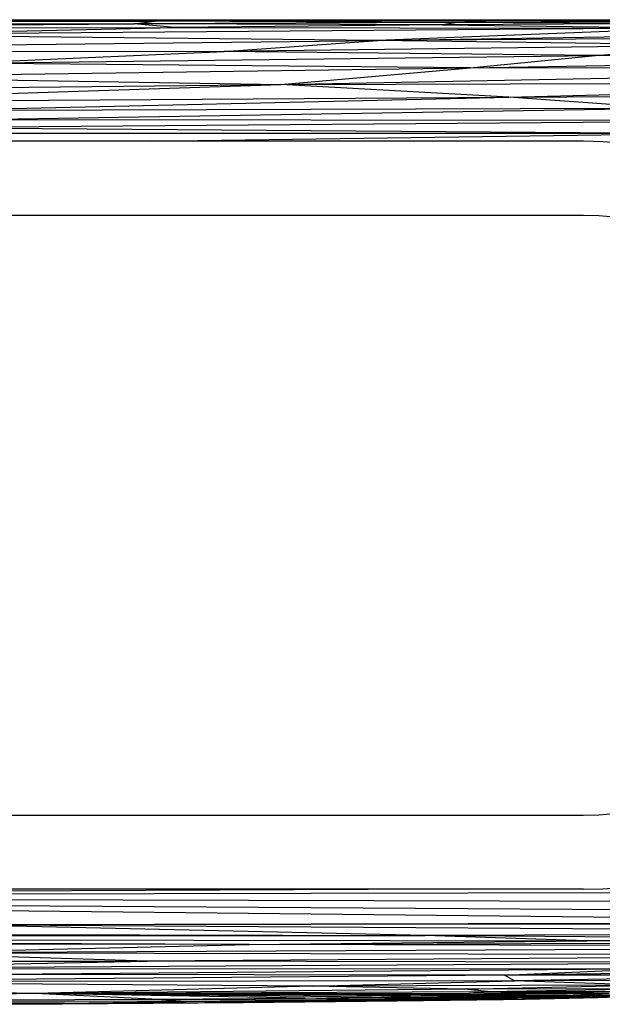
# Paper-space layout '_Superior' of a CAD drawing. Header units: millimetres. Extents: x -124 to 674, y 0 to 133.
# Tile 7 of 10: x 371 to 450, y 0 to 133. Entities that reach past the tile are written whole.
import ezdxf

# ---------------------------------------------------------------- set-up
doc = ezdxf.new("R2010")
doc.units = ezdxf.units.MM

psp = doc.layouts.new('_Superior')

# ---------------------------------------------------------------- linework, layer by layer
at = {"color": 7, "linetype": 'Continuous', "lineweight": 25}
for p, q in [((321.9, 132.58), (389.48, 132.82)), ((330.35, 132.92), (393.04, 132.98)), ((330.35, 132.92), (389.48, 132.82)), ((335.74, 133), (393.04, 132.98)), ((386.73, 132.46), (389.48, 132.82)), ((430.29, 132.64), (386.73, 132.46)), ((389.48, 132.82), (393.04, 132.98)), ((435.15, 132.87), (389.48, 132.82)), ((430.29, 132.64), (389.48, 132.82)), ((435.15, 132.87), (393.04, 132.98)), ((439.01, 132.94), (393.04, 132.98)), ((430.29, 132.64), (428.2, 132.3)), ((435.15, 132.87), (430.29, 132.64)), ((466.82, 132.74), (430.29, 132.64)), ((457.1, 132.45), (430.29, 132.64)), ((439.01, 132.94), (435.15, 132.87)), ((474.29, 132.89), (435.15, 132.87)), ((466.82, 132.74), (435.15, 132.87)), ((474.29, 132.89), (439.01, 132.94)), ((478.09, 132.9), (439.01, 132.94)), ((315.44, 131.88), (386.73, 132.46)), ((315.44, 131.88), (392.2, 131.95)), ((321.9, 132.58), (386.73, 132.46)), ((346.82, 130.96), (392.2, 131.95)), ((461.71, 131.87), (346.82, 130.96)), ((392.2, 131.95), (386.73, 132.46)), ((428.2, 132.3), (386.73, 132.46)), ((428.2, 132.3), (392.2, 131.95)), ((392.2, 131.95), (461.71, 131.87)), ((461.71, 131.87), (419.55, 130.22)), ((457.1, 132.45), (428.2, 132.3)), ((428.2, 132.3), (461.71, 131.87)), ((283.54, 128.57), (419.55, 130.22)), ((419.55, 130.22), (346.82, 130.96)), ((398.85, 128.74), (419.55, 130.22)), ((419.55, 130.22), (480.12, 131.15)), ((490.23, 130.63), (419.55, 130.22)), ((466.24, 129.56), (419.55, 130.22)), ((398.85, 128.74), (283.54, 128.57)), ((364.11, 127.16), (398.85, 128.74)), ((466.24, 129.56), (398.85, 128.74)), ((448.86, 128.19), (398.85, 128.74)), ((448.86, 128.19), (466.24, 129.56)), ((448.86, 128.19), (513.46, 129.25)), ((364.11, 127.16), (448.86, 128.19)), ((431.98, 126.53), (448.86, 128.19)), ((431.98, 126.53), (512.01, 127.91)), ((512.01, 127.91), (448.86, 128.19)), ((343.94, 125.28), (431.98, 126.53)), ((431.98, 126.53), (364.11, 127.16)), ((406.48, 124.28), (431.98, 126.53)), ((406.48, 124.28), (509.2, 126.31)), ((509.2, 126.31), (431.98, 126.53)), ((343.94, 125.28), (406.48, 124.28)), ((243.38, 122.61), (406.48, 124.28)), ((334.38, 121.9), (406.48, 124.28)), ((406.48, 124.28), (518.28, 124.61)), ((437.17, 122.59), (406.48, 124.28)), ((437.17, 122.59), (518.28, 124.61)), ((334.38, 121.9), (437.17, 122.59)), ((357.67, 120.75), (437.17, 122.59)), ((437.17, 122.59), (530.33, 122.91)), ((458.06, 121.07), (437.17, 122.59)), ((458.06, 121.07), (357.67, 120.75)), ((364.83, 119.57), (458.06, 121.07)), ((357, 118.47), (474.89, 119.45)), ((364.83, 119.57), (474.89, 119.45)), ((357, 118.47), (464.07, 117.69)), ((464.07, 117.69), (316.42, 117.64)), ((388.9, 116.64), (464.07, 117.69)), ((447.24, 116.64), (108.01, 116.64)), ((447.24, 106.64), (108.01, 106.64)), ((108.01, 25.87), (447.24, 25.87)), ((447.24, 15.87), (108.01, 15.87)), ((428.26, 15.87), (192.09, 14.87)), ((535.53, 15.57), (192.09, 14.87)), ((531.03, 14.05), (192.09, 14.87)), ((508.67, 11.48), (192.09, 14.87)), ((192.09, 14.87), (522.92, 12.67)), ((362.66, 11.1), (508.67, 11.48)), ((530.93, 11.23), (362.66, 11.1)), ((526.53, 10.02), (362.66, 11.1)), ((425.87, 9.65), (362.66, 11.1)), ((137.9, 10.41), (425.87, 9.65)), ((157.65, 9.45), (425.87, 9.65)), ((402.23, 8.45), (157.65, 9.45)), ((157.65, 9.45), (447.65, 8.95)), ((526.53, 10.02), (425.87, 9.65)), ((447.65, 8.95), (425.87, 9.65)), ((521.53, 8.87), (425.87, 9.65)), ((402.23, 8.45), (120.02, 8.65)), ((353.98, 7.29), (402.23, 8.45)), ((516.34, 8.1), (353.98, 7.29)), ((402.23, 8.45), (447.65, 8.95)), ((402.23, 8.45), (521.53, 8.87)), ((516.34, 8.1), (402.23, 8.45)), ((521.53, 8.87), (447.65, 8.95)), ((505.63, 7.02), (353.98, 7.29)), ((388.47, 6.2), (353.98, 7.29)), ((505.63, 7.02), (388.47, 6.2)), ((149.29, 5.94), (388.47, 6.2)), ((334.93, 5.17), (388.47, 6.2)), ((483.66, 6.01), (334.93, 5.17)), ((483.66, 6.01), (388.47, 6.2)), ((436.58, 4.3), (332.89, 3.44)), ((455.34, 5.12), (334.93, 5.17)), ((455.34, 5.12), (369.2, 4.39)), ((436.58, 4.3), (369.2, 4.39)), ((494.27, 5.12), (436.58, 4.3)), ((436.58, 4.3), (455.34, 5.12)), ((483.43, 4.31), (436.58, 4.3)), ((437.96, 3.55), (436.58, 4.3)), ((483.43, 4.31), (437.96, 3.55)), ((373.46, 1.83), (172.48, 2.8)), ((437.96, 3.55), (332.89, 3.44)), ((410.69, 2.82), (332.89, 3.44)), ((332.89, 3.44), (373.46, 1.83)), ((410.69, 2.82), (373.46, 1.83)), ((410.69, 2.82), (437.96, 3.55)), ((454.85, 2.96), (410.69, 2.82)), ((431.16, 2.42), (410.69, 2.82)), ((431.16, 2.42), (454.85, 2.96)), ((479.36, 3.61), (437.96, 3.55)), ((454.85, 2.96), (437.96, 3.55)), ((373.46, 1.83), (150.84, 1.44)), ((373.46, 1.83), (323.44, 0.83)), ((431.16, 2.42), (373.46, 1.83)), ((373.46, 1.83), (434.33, 2.12)), ((373.46, 1.83), (431.94, 1.88)), ((389.14, 1.07), (373.46, 1.83)), ((409.75, 1.23), (373.46, 1.83)), ((418.68, 1.36), (373.46, 1.83)), ((428.14, 1.68), (373.46, 1.83)), ((423.93, 1.51), (373.46, 1.83)), ((409.75, 1.23), (418.68, 1.36)), ((418.68, 1.36), (423.93, 1.51)), ((418.68, 1.36), (438.74, 1.33)), ((430.58, 1.15), (418.68, 1.36)), ((423.93, 1.51), (428.14, 1.68)), ((423.93, 1.51), (444.94, 1.55)), ((438.74, 1.33), (423.93, 1.51)), ((428.14, 1.68), (431.94, 1.88)), ((450.69, 1.82), (428.14, 1.68)), ((444.94, 1.55), (428.14, 1.68)), ((438.74, 1.33), (430.58, 1.15)), ((459.09, 2.5), (431.16, 2.42)), ((434.33, 2.12), (431.16, 2.42)), ((431.94, 1.88), (456.02, 2.13)), ((431.94, 1.88), (434.33, 2.12)), ((450.69, 1.82), (431.94, 1.88)), ((434.33, 2.12), (459.09, 2.5)), ((434.33, 2.12), (456.02, 2.13)), ((444.94, 1.55), (438.74, 1.33)), ((453.49, 1.49), (438.74, 1.33)), ((446.12, 1.24), (438.74, 1.33)), ((450.69, 1.82), (444.94, 1.55)), ((460.18, 1.79), (444.94, 1.55)), ((453.49, 1.49), (444.94, 1.55)), ((456.93, 1.52), (446.12, 1.24)), ((446.12, 1.24), (453.49, 1.49)), ((456.93, 1.52), (449.22, 1.26)), ((323.44, 0.83), (389.14, 1.07)), ((393.64, 0.77), (323.44, 0.83)), ((377.37, 0.54), (323.44, 0.83)), ((353.67, 0.38), (377.37, 0.54)), ((353.67, 0.38), (377.12, 0.45)), ((358.49, 0.45), (377.37, 0.54)), ((377.12, 0.45), (401.45, 0.63)), ((377.12, 0.45), (377.37, 0.54)), ((377.37, 0.54), (393.64, 0.77)), ((377.37, 0.54), (401.45, 0.63)), ((389.14, 1.07), (409.75, 1.23)), ((393.64, 0.77), (389.14, 1.07)), ((389.14, 1.07), (417.07, 0.97)), ((417.07, 0.97), (393.64, 0.77)), ((422.11, 0.84), (393.64, 0.77)), ((401.45, 0.63), (393.64, 0.77)), ((425.17, 0.85), (401.45, 0.63)), ((401.45, 0.63), (422.11, 0.84)), ((417.07, 0.97), (409.75, 1.23)), ((430.58, 1.15), (409.75, 1.23)), ((430.58, 1.15), (417.07, 0.97)), ((436.47, 1.04), (417.07, 0.97)), ((422.11, 0.84), (417.07, 0.97)), ((422.11, 0.84), (436.47, 1.04)), ((439.4, 1.04), (422.11, 0.84)), ((425.17, 0.85), (422.11, 0.84)), ((439.4, 1.04), (425.17, 0.85)), ((446.12, 1.24), (430.58, 1.15)), ((436.47, 1.04), (430.58, 1.15)), ((449.22, 1.26), (436.47, 1.04)), ((436.47, 1.04), (446.12, 1.24)), ((439.4, 1.04), (436.47, 1.04)), ((449.22, 1.26), (439.4, 1.04)), ((449.22, 1.26), (446.12, 1.24))]:
    psp.add_line(p, q, dxfattribs=at)
for radius in [50.38, 40.38]:
    psp.add_arc((447.24, 66.25), radius, 270, 90, dxfattribs=at)

doc.saveas('drawing.dxf')
